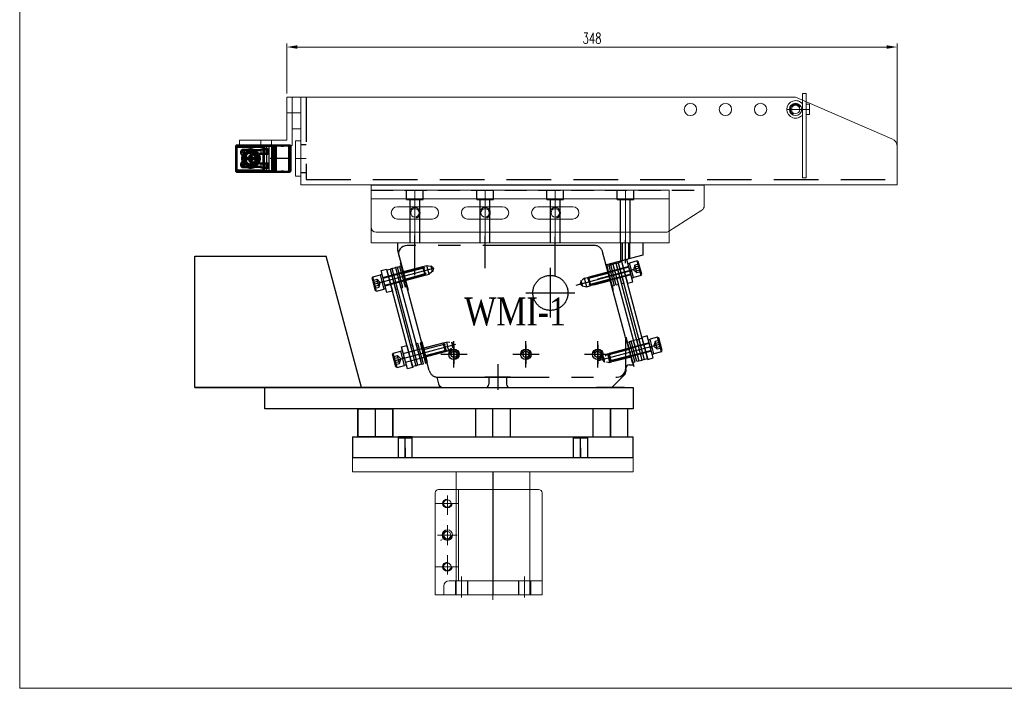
# Model space of a CAD drawing. Header units: millimetres. Extents: x -7334 to -6379, y -11555 to -10893.
# Tile 1 of 3: x -7334 to -6773, y -11555 to -11174. Entities that reach past the tile are written whole.
import ezdxf
from ezdxf.enums import TextEntityAlignment as Align

# ---------------------------------------------------------------- set-up
doc = ezdxf.new("R2010")
doc.units = ezdxf.units.MM
doc.header["$LTSCALE"] = 4
for name, pattern in [('CENTER', [50.8, 31.75, -6.35, 6.35, -6.35]), ('CENTER2', [28.575, 19.05, -3.175, 3.175, -3.175]), ('DASHED', [0.2068, 0.1655, -0.0413]), ('DIVIDE2', [15.875, 6.35, -3.175, 0, -3.175, 0, -3.175]), ('HIDDEN', [9.525, 6.35, -3.175]), ('HIDDEN2', [4.7625, 3.175, -1.5875]), ('PHANTOM2', [31.75, 15.875, -3.175, 3.175, -3.175, 3.175, -3.175])]:
    doc.linetypes.add(name, pattern=pattern)
doc.layers.get('0').update_dxf_attribs({"lineweight": 15})
for name, color, linetype in [('0_숨은선', 2, 'HIDDEN'), ('210', 7, 'Continuous'), ('250', 7, 'Continuous'), ('2H', 2, 'HIDDEN'), ('3', 3, 'Continuous'), ('BOM', 6, 'Continuous'), ('CENTER', 1, 'CENTER'), ('CL', 1, 'CENTER'), ('CO SPRING', 7, 'Continuous'), ('COVER', 7, 'Continuous'), ('DRIVE BLOCK', 7, 'Continuous'), ('SEAM', 7, 'Continuous'), ('SPRING CLAMP', 7, 'Continuous'), ('TOP PLATE', 7, 'Continuous'), ('TOP SPRING', 7, 'Continuous')]:
    doc.layers.add(name, color=color, linetype=linetype)
for name, color, linetype, lineweight in [('1', 1, 'CENTER', 15), ('2', 2, 'HIDDEN', 13), ('2d ConnectionPoints', 7, 'Continuous', 50), ('5', 6, 'DIVIDE2', 15), ('AM_0', 7, 'Continuous', 50), ('AM_4', 3, 'Continuous', 25), ('AM_7', 7, 'CENTER', 25), ('AM_9', 6, 'DASHED', 25), ('도면층1', 4, 'Continuous', 15)]:
    doc.layers.add(name, color=color, linetype=linetype, lineweight=lineweight)
doc.styles.add('SET', font='ROMANS.SHX', dxfattribs={"width": 0.7})
doc.styles.get("Standard").update_dxf_attribs({"font": 'batang.ttc'})
doc.dimstyles.new('SCALE 1', dxfattribs={"dimtxt": 3, "dimasz": 3, "dimexe": 1, "dimexo": 1, "dimgap": 1, "dimtad": 1, "dimdec": 3, "dimzin": 12, "dimdsep": 46, "dimtxsty": 'SET', "dimcen": 0, "dimclrd": 3, "dimclre": 3, "dimclrt": 2, "dimadec": 4, "dimazin": 3, "dimtfac": 1, "dimtdec": 3, "dimtmove": 0, "dimatfit": 2, "dimfxl": 0, "dimlwd": 5, "dimlwe": 5, "dimarcsym": 0})

# ---------------------------------------------------------------- blocks, each defined once
blk = doc.blocks.new('*D140')
at = {"color": 3, "lineweight": 5}
for p, q in [((-7181.79, -11216.39), (-7181.79, -11187.88)), ((-6833.79, -11255.54), (-6833.79, -11187.88)), ((-7175.79, -11189.88), (-6839.79, -11189.88))]:
    blk.add_line(p, q, dxfattribs=at)
at = {"color": 3}
for points in [[(-7175.79, -11188.88), (-7175.79, -11190.88), (-7181.79, -11189.88)], [(-6839.79, -11190.88), (-6839.79, -11188.88), (-6833.79, -11189.88)]]:
    blk.add_solid(points, dxfattribs=at)
at = {"layer": 'Defpoints', "color": 0}
for p in [(-6833.79, -11189.88), (-7181.79, -11218.39), (-6833.79, -11257.54)]:
    blk.add_point(p, dxfattribs=at)
at = {"color": 2, "insert": (-7007.79, -11184.88), "char_height": 6, "attachment_point": 5, "style": 'SET'}
blk.add_mtext('348', dxfattribs=at)
blk = doc.blocks.new('A$Cdf46a8a8')
at = {"layer": '2d ConnectionPoints'}
blk.add_point((22.35, 7.5), dxfattribs=at)
at = {"layer": 'AM_0'}
for p, q in [((0.55, 14.7), (0.85, 15)), ((0.55, 14.7), (0.55, 0.3)), ((0.85, 15), (31.25, 15)), ((1.16, 15), (1.16, 0)), ((8.9, 15), (8.9, 0)), ((9.55, 15), (9.55, 0)), ((10.55, 15), (10.55, 0)), ((13.1, 10.75), (13.1, 12.25)), ((13.6, 12.75), (15.71, 12.75)), ((17.48, 12.45), (17.2, 12.51)), ((22.17, 12.63), (21.82, 12.54)), ((27.07, 11.48), (26.55, 11.48)), ((26.55, 11.48), (26.55, 11.03)), ((27.07, 12), (27.07, 11.48)), ((27.52, 12), (27.07, 12)), ((27.52, 11.48), (27.52, 12)), ((28.05, 11.48), (27.52, 11.48)), ((28.05, 11.03), (28.05, 11.48)), ((28.6, 10.61), (28.6, 11.44)), ((31.36, 14.98), (29.25, 14.98)), ((31.55, 14.7), (31.55, 0.3)), ((18.01, 10.25), (13.6, 10.25)), ((22.85, 7.95), (20.03, 7.95)), ((20.03, 7.05), (22.85, 7.05)), ((22.85, 9.5), (22.85, 7.95)), ((23.75, 9.5), (22.85, 9.5)), ((22.85, 7.05), (22.85, 5.5)), ((23.75, 7.95), (23.75, 9.5)), ((26.57, 7.95), (23.75, 7.95)), ((23.75, 5.5), (23.75, 7.05)), ((23.75, 7.05), (26.57, 7.05)), ((26.25, 9.38), (26.78, 10.02)), ((26.78, 4.98), (26.25, 5.62)), ((26.55, 11.03), (27.07, 11.03)), ((27.07, 11.03), (27.07, 10.5)), ((27.07, 10.5), (27.52, 10.5)), ((27.52, 10.5), (27.52, 11.03)), ((27.52, 11.03), (28.05, 11.03)), ((28.21, 9.78), (28.37, 9.97)), ((0.85, 0), (0.55, 0.3)), ((0.85, 0), (31.25, 0)), ((13.1, 2.75), (13.1, 4.25)), ((13.6, 4.75), (18.01, 4.75)), ((15.71, 2.25), (13.6, 2.25)), ((17.2, 2.49), (17.48, 2.55)), ((21.82, 2.46), (22.17, 2.37)), ((22.85, 5.5), (23.75, 5.5)), ((27.3, 4.7), (26.85, 4.7)), ((26.85, 4.7), (26.85, 3.2)), ((26.85, 3.2), (27.3, 3.2)), ((27.3, 3.2), (27.3, 4.7)), ((28.37, 5.03), (28.21, 5.22)), ((28.6, 3.56), (28.6, 4.39)), ((31.36, 0.02), (29.25, 0.02))]:
    blk.add_line(p, q, dxfattribs=at)
for points in [[(13.1, 12.25), (13.1, 12.25), (13.12, 12.37), (13.16, 12.49), (13.25, 12.6), (13.31, 12.65), (13.38, 12.7), (13.48, 12.73), (13.6, 12.75)], [(15.71, 12.75), (15.96, 12.72), (16.2, 12.69), (16.45, 12.65), (16.69, 12.61), (16.95, 12.56), (17.2, 12.51)], [(17.48, 12.45), (17.71, 12.39), (17.96, 12.34), (18.22, 12.3), (18.49, 12.26), (18.75, 12.23), (19.02, 12.21), (19.3, 12.2), (19.57, 12.2), (19.85, 12.21)], [(19.85, 12.21), (20.57, 12.27), (21.29, 12.4), (21.82, 12.54)], [(22.17, 11.65), (21.81, 11.53), (21.46, 11.39), (21.13, 11.21), (20.82, 11.01), (20.52, 10.78), (20.24, 10.53), (19.99, 10.25), (19.85, 10.06)], [(22.17, 12.63), (22.43, 12.68), (22.69, 12.71), (22.97, 12.74), (23.25, 12.75), (23.44, 12.75), (23.64, 12.74), (23.84, 12.72), (24.03, 12.7)], [(22.17, 11.65), (22.4, 11.71), (22.65, 11.75), (22.9, 11.78), (23.16, 11.8), (23.38, 11.8), (23.6, 11.79), (23.82, 11.77), (24.03, 11.74)], [(24.57, 12.59), (24.3, 12.65), (24.03, 12.7)], [(26.78, 10.02), (26.57, 10.29), (26.33, 10.55), (26.06, 10.79), (25.78, 11.01), (25.49, 11.2), (25.18, 11.37), (24.85, 11.51), (24.51, 11.62), (24.28, 11.69), (24.03, 11.74)], [(24.57, 12.59), (25.18, 12.49), (25.8, 12.42), (26.22, 12.4), (26.65, 12.39), (27.07, 12.4)], [(28.4, 12.04), (28.45, 11.96), (28.5, 11.88), (28.55, 11.74), (28.59, 11.6), (28.6, 11.44), (28.6, 11.44)], [(29.05, 15), (29.14, 15), (29.22, 14.98), (29.25, 14.98)], [(31.25, 15), (31.28, 15), (31.3, 15), (31.33, 14.99), (31.35, 14.98), (31.36, 14.98)], [(13.6, 10.25), (13.48, 10.26), (13.38, 10.3), (13.31, 10.34), (13.25, 10.39), (13.2, 10.45), (13.16, 10.51), (13.12, 10.63), (13.1, 10.75), (13.1, 10.75)], [(18.47, 9.55), (18.49, 9.63), (18.51, 9.72), (18.51, 9.8), (18.49, 9.88), (18.46, 9.96), (18.42, 10.03), (18.37, 10.1), (18.31, 10.15), (18.24, 10.19), (18.16, 10.23), (18.09, 10.24), (18.01, 10.25)], [(18.47, 9.55), (18.32, 9.16), (18.2, 8.76), (18.12, 8.34), (18.07, 7.91), (18.05, 7.48), (18.07, 7.05), (18.13, 6.61), (18.22, 6.17), (18.33, 5.8), (18.47, 5.45)], [(19.85, 10.06), (19.65, 9.78), (19.49, 9.48), (19.34, 9.17), (19.22, 8.85), (19.12, 8.53), (19.06, 8.19), (19.01, 7.86), (19, 7.52), (19.01, 7.15), (19.06, 6.79), (19.13, 6.44), (19.24, 6.09), (19.36, 5.79), (19.5, 5.49), (19.66, 5.21), (19.85, 4.94)], [(26.25, 5.62), (26.44, 5.96), (26.6, 6.32), (26.71, 6.7), (26.77, 7.08), (26.8, 7.48), (26.78, 7.87), (26.72, 8.26), (26.61, 8.64), (26.46, 9), (26.36, 9.19), (26.25, 9.38)], [(28.6, 10.61), (28.6, 10.61), (28.59, 10.45), (28.55, 10.31), (28.5, 10.17), (28.45, 10.09), (28.4, 10.01)], [(13.1, 4.25), (13.1, 4.25), (13.12, 4.37), (13.16, 4.49), (13.25, 4.6), (13.31, 4.65), (13.38, 4.7), (13.48, 4.73), (13.6, 4.75)], [(13.6, 2.25), (13.48, 2.26), (13.38, 2.3), (13.31, 2.34), (13.25, 2.39), (13.2, 2.45), (13.16, 2.51), (13.12, 2.63), (13.1, 2.75), (13.1, 2.75)], [(17.2, 2.49), (16.99, 2.44), (16.77, 2.4), (16.53, 2.36), (16.28, 2.32), (16, 2.28), (15.71, 2.25)], [(19.85, 2.79), (19.59, 2.8), (19.33, 2.8), (19.06, 2.79), (18.8, 2.77), (18.54, 2.74), (18.28, 2.71), (18.03, 2.67), (17.78, 2.62), (17.48, 2.55)], [(18.01, 4.75), (18.09, 4.76), (18.18, 4.78), (18.25, 4.81), (18.33, 4.86), (18.39, 4.92), (18.44, 4.99), (18.47, 5.07), (18.5, 5.15), (18.51, 5.23), (18.5, 5.31), (18.47, 5.45)], [(19.85, 4.94), (20.08, 4.65), (20.34, 4.38), (20.63, 4.13), (20.93, 3.91), (21.25, 3.72), (21.59, 3.56), (21.94, 3.42), (22.17, 3.35)], [(21.82, 2.46), (21.12, 2.64), (20.4, 2.75), (19.85, 2.79)], [(24.03, 3.26), (23.79, 3.23), (23.54, 3.21), (23.28, 3.2), (23.03, 3.21), (22.81, 3.23), (22.59, 3.26), (22.38, 3.3), (22.17, 3.35)], [(24.03, 2.3), (23.77, 2.27), (23.5, 2.25), (23.22, 2.25), (22.94, 2.26), (22.75, 2.28), (22.55, 2.3), (22.36, 2.34), (22.17, 2.37)], [(24.03, 3.26), (24.37, 3.33), (24.7, 3.43), (25.03, 3.56), (25.35, 3.72), (25.64, 3.89), (25.93, 4.1), (26.2, 4.33), (26.45, 4.58), (26.63, 4.77), (26.78, 4.98)], [(24.03, 2.3), (24.3, 2.35), (24.57, 2.41)], [(27.07, 2.6), (26.66, 2.61), (26.24, 2.6), (25.83, 2.58), (25.4, 2.54), (24.98, 2.48), (24.57, 2.41)], [(28.4, 4.99), (28.45, 4.91), (28.5, 4.83), (28.55, 4.69), (28.59, 4.55), (28.6, 4.39), (28.6, 4.39)], [(28.6, 3.56), (28.6, 3.56), (28.59, 3.4), (28.55, 3.26), (28.5, 3.12), (28.45, 3.04), (28.4, 2.96)], [(29.05, 0), (29.14, 0), (29.22, 0.02), (29.25, 0.02)], [(31.25, 0), (31.28, 0), (31.3, 0), (31.33, 0.01), (31.35, 0.02), (31.36, 0.02)]]:
    blk.add_lwpolyline(points, dxfattribs=at)
blk.add_circle((23.3, 7.5), 3.4, dxfattribs=at)
for centre, radius, start, end in [((11.05, 14.5), 0.5, 90, 180), ((26.58, 22.39), 10, 272.8264, 275.3205), ((27.6, 11.44), 1, 36.8699, 95.3205), ((31.25, 14.7), 0.3, 0, 68.9605), ((23.3, 7.5), 3.3, 172.162, 187.838), ((23.3, 7.5), 3.3, 352.162, 7.838), ((29.36, 8.82), 1.5, 140, 192.2895), ((29.36, 6.18), 1.5, 167.7105, 220), ((23.3, 7.5), 4.7, 347.7105, 12.2895), ((27.6, 10.61), 1, 320, 323.1301), ((11.05, 0.5), 0.5, 180, 270), ((26.58, -7.39), 10, 84.6795, 87.1736), ((27.6, 3.56), 1, 264.6795, 323.1301), ((27.6, 4.39), 1, 36.8699, 40), ((31.25, 0.3), 0.3, 291.0395, 0)]:
    blk.add_arc(centre, radius, start, end, dxfattribs=at)
at = {"layer": 'AM_4'}
for p, q in [((10.25, 15), (10.25, 0)), ((13.9, 14.5), (10.55, 14.5)), ((11.14, 0.5), (11.14, 14.5)), ((13.96, 12.75), (13.96, 14.5)), ((15.1, 12.75), (15.1, 10.25)), ((31.55, 14), (15.38, 14)), ((15.38, 12.75), (15.38, 14)), ((15.57, 12.75), (15.57, 10.25)), ((17.2, 10.25), (17.2, 12.51)), ((19.85, 10.06), (19.85, 12.21)), ((22.17, 11.65), (22.17, 12.63)), ((24.03, 11.74), (24.03, 12.7)), ((27.07, 11.48), (27.07, 12.4)), ((28.4, 10.01), (28.4, 12.04)), ((31.25, 0.02), (31.25, 14.98)), ((13.96, 4.75), (13.96, 10.25)), ((15.38, 4.75), (15.38, 10.25)), ((27.07, 4.7), (27.07, 11.03)), ((10.55, 0.5), (13.9, 0.5)), ((13.96, 0.5), (13.96, 2.25)), ((15.1, 4.75), (15.1, 2.25)), ((15.38, 1), (15.38, 2.25)), ((31.55, 1), (15.38, 1)), ((15.57, 4.75), (15.57, 2.25)), ((17.2, 2.49), (17.2, 4.75)), ((19.85, 2.79), (19.85, 4.94)), ((22.17, 2.37), (22.17, 3.35)), ((24.03, 2.3), (24.03, 3.26)), ((27.07, 2.6), (27.07, 3.2)), ((28.4, 2.96), (28.4, 4.99))]:
    blk.add_line(p, q, dxfattribs=at)
for points in [[(13.96, 14.5), (13.92, 14.5), (13.9, 14.5)], [(15.38, 14), (15.37, 14), (15.34, 14.02), (15.25, 14.06), (15.05, 14.14), (14.86, 14.22), (14.67, 14.3), (14.49, 14.36), (14.31, 14.42), (14.13, 14.47), (13.96, 14.5)], [(14.26, 15), (14.3, 15), (14.32, 14.99)], [(14.32, 14.99), (14.42, 14.95), (14.53, 14.88), (14.57, 14.85), (14.68, 14.76), (14.79, 14.65), (14.9, 14.54), (14.99, 14.44), (15.16, 14.25), (15.25, 14.15), (15.3, 14.09), (15.33, 14.05), (15.35, 14.03), (15.36, 14.02), (15.37, 14.01), (15.37, 14.01), (15.38, 14)], [(13.9, 0.5), (13.95, 0.5), (13.96, 0.5)], [(13.96, 0.5), (14.13, 0.53), (14.31, 0.58), (14.49, 0.64), (14.67, 0.7), (14.86, 0.78), (15.05, 0.86), (15.25, 0.94), (15.34, 0.98), (15.37, 1), (15.38, 1)], [(14.32, 0.01), (14.27, 0), (14.26, 0)], [(15.38, 1), (15.37, 0.99), (15.37, 0.99), (15.36, 0.98), (15.35, 0.97), (15.33, 0.95), (15.3, 0.91), (15.25, 0.85), (15.16, 0.75), (14.99, 0.56), (14.9, 0.46), (14.79, 0.35), (14.68, 0.24), (14.57, 0.15), (14.53, 0.12), (14.42, 0.05), (14.32, 0.01)]]:
    blk.add_lwpolyline(points, dxfattribs=at)
for radius, start, end in [(3.25, 7.9588, 172.0412), (3.25, 187.9588, 352.0412), (1.43, 108.3418, 161.6582), (1.43, 198.3418, 251.6582), (1.43, 18.3418, 71.6582), (1.43, 288.3418, 341.6582)]:
    blk.add_arc((23.3, 7.5), radius, start, end, dxfattribs=at)
for centre, major_axis, ratio, start_param, end_param in [((11.49, 14.5), (0, 0.5), 0.707107, 6.283185, 7.853982), ((14.26, 14.5), (0, 0.5), 0.707107, 6.283185, 7.853982), ((14.32, 14.5), (0.061, 0.496), 0.704481, 0.171784, 1.656688), ((11.49, 0.5), (0, -0.5), 0.707107, 4.712389, 6.283185), ((14.26, 0.5), (0, -0.5), 0.707107, 4.712389, 6.283185), ((14.32, 0.5), (0.061, -0.496), 0.704481, 4.626497, 6.111401)]:
    blk.add_ellipse(centre, major_axis=major_axis, ratio=ratio, start_param=start_param, end_param=end_param, dxfattribs=at)
at = {"layer": 'AM_7'}
for p, q in [((22.35, 2.51), (22.35, 12.49)), ((0, 7.5), (12.1, 7.5)), ((17.36, 7.5), (27.34, 7.5)), ((23.3, 3.93), (23.3, 11.07))]:
    blk.add_line(p, q, dxfattribs=at)
at = {"layer": 'AM_9'}
for p, q in [((1.25, 14.35), (0.55, 14.35)), ((1.25, 14.3), (0.55, 14.3)), ((1.25, 14.25), (0.55, 14.25)), ((1.25, 14.23), (0.55, 14.23)), ((1.25, 14.35), (1.25, 0.65)), ((4.55, 14.5), (4.55, 15)), ((5.75, 14.5), (4.55, 14.5)), ((5.75, 14.5), (5.75, 15)), ((12.7, 0), (12.7, 15)), ((13.38, 15), (13.38, 14.98)), ((29.25, 14.98), (13.38, 14.98)), ((13.96, 14.98), (13.96, 15)), ((13.96, 10.25), (13.96, 12.75)), ((15.38, 10.25), (15.38, 12.75)), ((16, 0), (16, 15)), ((23.28, 15), (23.28, 14.98)), ((23.86, 14.98), (23.86, 15)), ((31.15, 14.4), (31.55, 14.4)), ((31.15, 14.4), (31.15, 0.6)), ((31.15, 13.9), (31.55, 13.9)), ((1.25, 0.77), (0.55, 0.77)), ((1.25, 0.75), (0.55, 0.75)), ((1.25, 0.7), (0.55, 0.7)), ((1.25, 0.65), (0.55, 0.65)), ((4.55, 0.5), (4.55, 0)), ((5.75, 0.5), (4.55, 0.5)), ((5.75, 0.5), (5.75, 0)), ((29.25, 0.02), (13.38, 0.02)), ((13.38, 0.02), (13.38, 0)), ((13.96, 2.25), (13.96, 4.75)), ((13.96, 0.02), (13.96, 0)), ((15.38, 2.25), (15.38, 4.75)), ((23.28, 0.02), (23.28, 0)), ((23.86, 0.02), (23.86, 0)), ((31.15, 1.1), (31.55, 1.1)), ((31.15, 0.6), (31.55, 0.6))]:
    blk.add_line(p, q, dxfattribs=at)
for points in [[(21.09, 11.19), (21.34, 11.27), (21.84, 11.37), (22.35, 11.4), (22.86, 11.37), (23.36, 11.27), (23.84, 11.1), (24.3, 10.88), (24.72, 10.59), (25.11, 10.26), (25.25, 10.11)], [(24.76, 4.43), (24.72, 4.41), (24.3, 4.12), (23.84, 3.9), (23.36, 3.73), (22.86, 3.63), (22.35, 3.6), (21.84, 3.63), (21.34, 3.73), (20.86, 3.9), (20.4, 4.12), (19.98, 4.41), (19.59, 4.74), (19.26, 5.13), (18.97, 5.55), (18.75, 6.01), (18.58, 6.49), (18.48, 6.99), (18.45, 7.5), (18.48, 8.01), (18.58, 8.51), (18.75, 8.99), (18.97, 9.45), (19.26, 9.87), (19.59, 10.26), (19.98, 10.59), (20.4, 10.88), (20.86, 11.1), (21.09, 11.19)], [(26.25, 7.5), (26.22, 6.99), (26.12, 6.49), (25.95, 6.01), (25.73, 5.55), (25.44, 5.13), (25.11, 4.74), (24.76, 4.43)], [(25.25, 10.11), (25.44, 9.87), (25.73, 9.45), (25.95, 8.99), (26.12, 8.51), (26.22, 8.01), (26.25, 7.5)]]:
    blk.add_lwpolyline(points, dxfattribs=at)
for radius in [4.75, 4.35, 3.63, 2.05]:
    blk.add_circle((22.35, 7.5), radius, dxfattribs=at)
blk = doc.blocks.new('A$C39f97c32')
blk.add_lwpolyline([(27, 3), (0, 3), (0, 0), (30, 0), (30, 27.5), (27, 27.5)], close=True)
at = {"layer": '1'}
for p, q in [((30, 18.5, 0), (27, 18.5)), ((12.2, 0), (12.2, 3)), ((18.2, 0), (18.2, 3))]:
    blk.add_line(p, q, dxfattribs=at)
blk = doc.blocks.new('A$Caa1d2d33')
blk.add_lwpolyline([(0, 6), (2, 6), (2, 0), (0, 0)], close=True)
at = {"layer": '1'}
blk.add_line((0, 3), (2, 3), dxfattribs=at)
blk = doc.blocks.new('A$Cf2b3949a')
for p, q in [((0, 48, 0), (2, 48, 0)), ((0, 48), (0, 0)), ((2, 48), (2, 0)), ((0, 0), (2, 0))]:
    blk.add_line(p, q)
at = {"layer": '1'}
blk.add_line((2, 39), (0, 39), dxfattribs=at)
blk = doc.blocks.new('A$C8c886355')
blk.add_lwpolyline([(0, 2), (0, 8, -3)], format="xyb", close=True)
blk.add_circle((4, 5), 2.4)
at = {"layer": '1'}
blk.add_line((0, 5), (9, 5), dxfattribs=at)
at = {"layer": '3'}
blk.add_arc((4, 5), 3, 295.6867, 153.103, dxfattribs=at)
blk = doc.blocks.new('A$C764ff560')
for p, q in [((4.21, 59), (4.21, 2)), ((6.21, 61), (64.21, 61)), ((64.21, 61), (64.21, 0)), ((56.21, 53), (56.21, 0)), ((59.21, 56), (64.21, 56)), ((4.21, 47.73), (56.21, 47.73)), ((6.21, 0), (64.21, 0))]:
    blk.add_line(p, q)
for centre, radius in [((30.21, 54), 3), ((12.21, 54), 2.1), ((30.21, 54), 2.05), ((48.21, 54), 2.1)]:
    blk.add_circle(centre, radius)
for centre, radius, start, end in [((6.21, 59), 2, 90, 180), ((59.21, 53), 3, 90, 180), ((6.21, 2), 2, 180, 270)]:
    blk.add_arc(centre, radius, start, end)
at = {"color": 3}
blk.add_solid([(33.57, 57.73), (32.99, 58.06), (32.3, 56.15)], dxfattribs=at)
at = {"layer": '1'}
for p, q in [((12.21, 60.49), (12.21, 47.51)), ((30.21, 59.69), (30.21, 48.31)), ((48.21, 60.49), (48.21, 47.51)), ((18.7, 54), (7.71, 54)), ((35.9, 54), (24.52, 54)), ((52.7, 54), (41.71, 54)), ((53.75, 46), (65.76, 46)), ((0, 28), (67.14, 28)), ((53.75, 10), (65.76, 10))]:
    blk.add_line(p, q, dxfattribs=at)
at = {"layer": '2'}
for p, q in [((4.21, 48.98), (56.21, 48.98)), ((4.21, 7), (56.21, 7))]:
    blk.add_line(p, q, dxfattribs=at)
at = {"layer": '2H'}
for p, q in [((56.21, 49.4), (64.21, 49.4)), ((56.21, 42.6), (64.21, 42.6)), ((56.21, 13.4), (64.21, 13.4)), ((56.21, 6.6), (64.21, 6.6))]:
    blk.add_line(p, q, dxfattribs=at)
at = {"layer": '3'}
for centre in [(12.21, 54), (30.21, 54), (48.21, 54)]:
    blk.add_arc(centre, 2.5, 270, 180, dxfattribs=at)
blk = doc.blocks.new('A$Cbd8cff53')
blk.add_lwpolyline([(0, 20), (3, 20), (3, 0), (0, 0)], close=True)
at = {"layer": '1'}
blk.add_line((0, 10), (3, 10), dxfattribs=at)
blk = doc.blocks.new('A$C1d7bf06a')
at = {"elevation": 0}
blk.add_lwpolyline([(5, 18), (0, 18), (0, 0), (5, 0)], close=True, dxfattribs=at)
at = {"layer": '1'}
blk.add_line((0, 9, 0), (5, 9, 0), dxfattribs=at)
blk = doc.blocks.new('A$Cbf693769')
for p, q in [((281.03, 50), (0, 50)), ((0, 50), (0, 0)), ((336.98, 26.3, 0), (283.01, 49.59, 0)), ((340, 0), (340, 21.71)), ((0, 0), (340, 0))]:
    blk.add_line(p, q)
for centre in [(222.06, 43), (242.06, 43), (262.06, 43), (282.06, 43)]:
    blk.add_circle(centre, 3.5)
for centre, start, end in [((281.03, 45, 0), 66.6595, 90), ((335, 21.71, 0), 0, 66.6595)]:
    blk.add_arc(centre, 5, start, end)
at = {"layer": '0_숨은선'}
for p, q in [((3, 50), (3, 3)), ((0, 23, 0), (3, 23, 0)), ((0, 7, 0), (3, 7, 0)), ((3, 3), (340, 3))]:
    blk.add_line(p, q, dxfattribs=at)
at = {"layer": '1'}
blk.add_line((0, 15, 0), (3, 15, 0), dxfattribs=at)
at = {"layer": '5'}
blk.add_line((0, 50), (0, 32), dxfattribs=at)
at = {"layer": 'BOM'}
blk.add_line((40, 0), (230, 0), dxfattribs=at)
blk = doc.blocks.new('A$Cbbaa08b9')
for p, q in [((0, 3.16, 0), (0, 27.16, 0)), ((0, 27.16, 0), (190, 27.16, 0)), ((190, 15.23, 0), (190, 27.16, 0)), ((15, 14.66), (35, 14.66, 0)), ((55, 14.66), (75, 14.66, 0)), ((95, 14.66), (115, 14.66, 0)), ((188.61, 12.69, 0), (169.54, 0.62, 0)), ((15, 7.66), (35, 7.66, 0)), ((55, 7.66), (75, 7.66, 0)), ((95, 7.66), (115, 7.66, 0)), ((3, 0.16), (167.94, 0.16))]:
    blk.add_line(p, q)
for centre, radius, start, end in [((15, 11.16), 3.5, 90, 270), ((35, 11.16, 0), 3.5, 270, 90), ((55, 11.16), 3.5, 90, 270), ((75, 11.16, 0), 3.5, 270, 90), ((95, 11.16), 3.5, 90, 270), ((115, 11.16, 0), 3.5, 270, 90), ((187, 15.23, 0), 3, 302.3491, 0), ((3, 3.16, 0), 3, 180, 270), ((167.94, 3.16, 0), 3, 270, 302.3491)]:
    blk.add_arc(centre, radius, start, end)
at = {"layer": '0_숨은선', "linetype": 'HIDDEN2'}
blk.add_line((0, 24.16), (190, 24.16), dxfattribs=at)
blk = doc.blocks.new('A$C585cb926')
blk.add_line((0, 25, 0), (170, 25, 0))
at = {"elevation": 0}
blk.add_lwpolyline([(0, 30), (170, 30), (170, 0), (0, 0)], close=True, dxfattribs=at)
for centre in [(25, 17, 0), (65, 17, 0), (105, 17, 0)]:
    blk.add_circle(centre, 2.4)
at = {"layer": '0_숨은선'}
for p, q in [((20.25, 24.6, 0), (20.25, 30, 0)), ((29.75, 24.6, 0), (29.75, 30, 0)), ((60.25, 24.6, 0), (60.25, 30, 0)), ((69.75, 24.6, 0), (69.75, 30, 0)), ((100.25, 24.6, 0), (100.25, 30, 0)), ((109.75, 24.6, 0), (109.75, 30, 0)), ((140.25, 24.6, 0), (140.25, 30, 0)), ((149.75, 24.6, 0), (149.75, 30, 0)), ((20.25, 24.6, 0), (29.75, 24.6, 0)), ((22.25, 0, 0), (22.25, 24.6, 0)), ((27.75, 0, 0), (27.75, 24.6, 0)), ((60.25, 24.6, 0), (69.75, 24.6, 0)), ((62.25, 0, 0), (62.25, 24.6, 0)), ((67.75, 0, 0), (67.75, 24.6, 0)), ((100.25, 24.6, 0), (109.75, 24.6, 0)), ((102.25, 0, 0), (102.25, 24.6, 0)), ((107.75, 0, 0), (107.75, 24.6, 0)), ((140.25, 24.6, 0), (149.75, 24.6, 0)), ((142.25, 0, 0), (142.25, 24.6, 0)), ((147.75, 0, 0), (147.75, 24.6, 0))]:
    blk.add_line(p, q, dxfattribs=at)
at = {"layer": '1'}
for p, q in [((25, 0, 0), (25, 30, 0)), ((65, 0, 0), (65, 30, 0)), ((105, 0, 0), (105, 30, 0)), ((145, 0, 0), (145, 30, 0))]:
    blk.add_line(p, q, dxfattribs=at)
at = {"layer": '3'}
for centre in [(25, 17, 0), (65, 17, 0), (105, 17, 0)]:
    blk.add_arc(centre, 3, 288.0412, 145.2908, dxfattribs=at)
blk = doc.blocks.new('A$C6f613872')
at = {"color": 7, "linetype": 'Continuous'}
for p, q in [((0, 70, 0), (0, 0, 0)), ((42, 70, 0), (42, 0, 0))]:
    blk.add_line(p, q, dxfattribs=at)
for p, q in [((0, 70, 0), (42, 70, 0)), ((0, 0, 0), (42, 0, 0))]:
    blk.add_line(p, q)
at = {"layer": 'CENTER', "color": 1, "linetype": 'CENTER', "elevation": 0}
blk.add_lwpolyline([(21, 70), (21, 0)], dxfattribs=at)
blk = doc.blocks.new('A$Cd099c7d8')
for p, q in [((255.5, 122.53), (115.5, 122.53)), ((116.68, 12), (116, 11.32)), ((124, 11.32), (116, 11.32)), ((123.32, 12), (116.68, 12)), ((124, 11.32), (123.32, 12)), ((216, 11.32), (216.68, 12)), ((216, 11.32), (224, 11.32)), ((216.68, 12), (223.32, 12)), ((223.32, 12), (224, 11.32))]:
    blk.add_line(p, q)
at = {"layer": '210', "color": 1, "linetype": 'CENTER2'}
for p, q in [((102.09, 98.88), (136.14, 108)), ((253.85, 108.19), (229.7, 101.72))]:
    blk.add_line(p, q, dxfattribs=at)
at = {"layer": '210', "color": 4, "linetype": 'Continuous'}
for p, q in [((107.23, 102.84), (130.03, 108.95)), ((131.32, 104.12), (130.03, 108.95)), ((130.03, 108.95), (130.52, 108.67)), ((131.61, 104.61), (130.52, 108.67)), ((247.4, 109.06), (224.61, 102.95)), ((246.95, 110.75), (247.92, 111)), ((249.15, 102.54), (246.95, 110.75)), ((252.26, 112.17), (247.92, 111)), ((250.12, 102.79), (247.92, 111)), ((248.11, 106.41), (248.96, 107.09)), ((248.22, 106.1), (249.07, 106.78)), ((254.46, 103.96), (252.26, 112.17)), ((254.82, 104.57), (252.88, 111.82)), ((103.06, 95.25), (101.12, 102.5)), ((101.47, 103.11), (105.82, 104.28)), ((103.67, 94.9), (101.47, 103.11)), ((106.78, 104.53), (105.82, 104.28)), ((108.02, 96.06), (105.82, 104.28)), ((108.98, 96.32), (106.78, 104.53)), ((108.53, 98.01), (131.32, 104.12)), ((131.32, 104.12), (131.61, 104.61)), ((224.61, 102.95), (224.32, 102.46)), ((225.41, 98.4), (224.32, 102.46)), ((225.9, 98.12), (224.61, 102.95)), ((248.7, 104.23), (225.9, 98.12)), ((249.15, 102.54), (250.12, 102.79)), ((254.46, 103.96), (250.12, 102.79)), ((103.67, 94.9), (108.02, 96.06)), ((107.95, 100.2), (106.87, 100.36)), ((108.01, 99.88), (106.93, 100.04)), ((108.98, 96.32), (108.02, 96.06)), ((225.9, 98.12), (225.41, 98.4)), ((258.6, 67.28), (259.56, 67.54)), ((258.6, 67.28), (259.56, 67.54)), ((258.6, 67.28), (259.56, 67.54)), ((263.91, 68.7), (259.56, 67.54)), ((263.91, 68.7), (259.56, 67.54)), ((263.91, 68.7), (259.56, 67.54)), ((261.76, 59.33), (259.56, 67.54)), ((261.76, 59.33), (259.56, 67.54)), ((261.76, 59.33), (259.56, 67.54)), ((266.11, 60.49), (263.91, 68.7)), ((266.46, 61.1), (264.52, 68.35)), ((118.88, 59.38), (141.68, 65.49)), ((142.97, 60.66), (141.68, 65.49)), ((141.68, 65.49), (142.17, 65.2)), ((143.25, 61.15), (142.17, 65.2)), ((259.05, 65.59), (236.25, 59.48)), ((260.8, 59.07), (258.6, 67.28)), ((260.8, 59.07), (258.6, 67.28)), ((260.8, 59.07), (258.6, 67.28)), ((259.76, 62.94), (260.61, 63.62)), ((259.76, 62.94), (260.61, 63.62)), ((259.76, 62.94), (260.61, 63.62)), ((259.86, 62.63), (260.72, 63.31)), ((259.86, 62.63), (260.72, 63.31)), ((259.86, 62.63), (260.72, 63.31)), ((114.7, 51.79), (112.76, 59.03)), ((113.12, 59.64), (117.46, 60.81)), ((115.32, 51.43), (113.12, 59.64)), ((118.43, 61.07), (117.46, 60.81)), ((119.66, 52.6), (117.46, 60.81)), ((120.63, 52.86), (118.43, 61.07)), ((119.59, 56.73), (118.51, 56.9)), ((119.66, 56.41), (118.58, 56.57)), ((120.18, 54.55), (142.97, 60.66)), ((142.97, 60.66), (143.25, 61.15)), ((236.25, 59.48), (235.97, 58.99)), ((237.06, 54.93), (235.97, 58.99)), ((237.55, 54.65), (236.25, 59.48)), ((260.34, 60.76), (237.55, 54.65)), ((260.8, 59.07), (261.76, 59.33)), ((260.8, 59.07), (261.76, 59.33)), ((260.8, 59.07), (261.76, 59.33)), ((266.11, 60.49), (261.76, 59.33)), ((115.32, 51.43), (119.66, 52.6)), ((120.63, 52.86), (119.66, 52.6)), ((237.55, 54.65), (237.06, 54.93))]:
    blk.add_line(p, q, dxfattribs=at)
at = {"layer": '210', "color": 2, "linetype": 'Continuous'}
for p, q in [((107.34, 102.46), (130.52, 108.67)), ((247.51, 108.67), (224.32, 102.46)), ((108.43, 98.4), (131.61, 104.61)), ((248.59, 104.61), (225.41, 98.4)), ((259.15, 65.2), (235.97, 58.99)), ((260.24, 61.15), (237.06, 54.93))]:
    blk.add_line(p, q, dxfattribs=at)
at = {"layer": '210', "color": 4, "linetype": 'HIDDEN'}
for p, q in [((250.83, 109.78), (250.14, 107.2)), ((252.03, 105.32), (250.14, 107.2)), ((253.25, 110.42), (250.83, 109.78)), ((252.03, 105.32), (250.83, 109.78)), ((253.55, 109.31), (251.13, 108.66)), ((254.14, 107.08), (251.73, 106.43)), ((101.49, 101.11), (103.9, 101.75)), ((105.1, 97.29), (103.9, 101.75)), ((103.9, 101.75), (105.79, 99.87)), ((251.56, 105.79), (251.56, 105.79)), ((254.44, 105.96), (252.03, 105.32)), ((101.79, 99.99), (104.2, 100.64)), ((102.39, 97.76), (104.8, 98.41)), ((102.68, 96.65), (105.1, 97.29)), ((105.1, 97.29), (105.79, 99.87)), ((105.27, 97.94), (105.27, 97.94)), ((262.48, 66.31), (261.79, 63.73)), ((263.68, 61.85), (261.79, 63.73)), ((264.9, 66.96), (262.48, 66.31)), ((263.68, 61.85), (262.48, 66.31)), ((265.19, 65.84), (262.78, 65.2)), ((263.2, 62.32), (263.2, 62.32)), ((265.79, 63.61), (263.38, 62.96)), ((266.09, 62.5), (263.68, 61.85)), ((113.14, 57.64), (115.55, 58.29)), ((113.43, 56.52), (115.85, 57.17)), ((116.75, 53.83), (115.55, 58.29)), ((115.55, 58.29), (117.44, 56.4)), ((116.75, 53.83), (117.44, 56.4)), ((114.03, 54.29), (116.45, 54.94)), ((114.33, 53.18), (116.75, 53.83)), ((116.92, 54.47), (116.92, 54.47))]:
    blk.add_line(p, q, dxfattribs=at)
at = {"layer": '210', "color": 4}
for p, q in [((252.26, 112.17), (252.88, 111.82)), ((101.47, 103.11), (101.12, 102.5)), ((254.46, 103.96), (254.82, 104.57)), ((103.67, 94.9), (103.06, 95.25)), ((263.91, 68.7), (264.52, 68.35)), ((113.12, 59.64), (112.76, 59.03)), ((266.11, 60.49), (266.46, 61.1)), ((115.32, 51.43), (114.7, 51.79))]:
    blk.add_line(p, q, dxfattribs=at)
at = {"layer": '250'}
for p, q in [((0, 40), (0, 115)), ((0, 115), (75, 115)), ((95, 40), (75, 115)), ((0, 40), (245, 40)), ((0, 40), (178, 40)), ((140, 40), (0, 40)), ((0, 40), (153, 40)), ((40, 28), (40, 40)), ((115, 40), (90.5, 40)), ((229, 40), (245, 40)), ((245, 40), (229, 40)), ((229, 40), (250, 40)), ((250, 40), (250, 28)), ((250, 28), (40, 28)), ((103, 28), (93, 28)), ((93, 28), (93, 12)), ((103, 12), (103, 28)), ((113, 28), (103, 28)), ((113, 12), (113, 28)), ((247, 28), (227, 28)), ((227, 28), (227, 12)), ((250, 28), (237, 28)), ((237, 28), (237, 12)), ((247, 12), (247, 28)), ((90, 12), (90, 0)), ((90, 12), (103, 12)), ((90, 12), (90, 0)), ((90, 12), (103, 12)), ((93, 12), (113, 12)), ((93, 12), (113, 12)), ((93, 12), (250, 12)), ((237, 12), (247, 12)), ((237, 12), (247, 12)), ((250, 0), (250, 12)), ((250, 0), (250, 12))]:
    blk.add_line(p, q, dxfattribs=at)
at = {"layer": '250', "color": 5}
for p, q in [((93, 12), (93, 28)), ((93, 28), (113, 28)), ((113, 28), (113, 12)), ((170, 28), (160, 28)), ((160, 28), (160, 12)), ((170, 12), (170, 28)), ((180, 28), (170, 28)), ((180, 12), (180, 28)), ((247, 28), (227, 28)), ((227, 28), (227, 12)), ((247, 12), (247, 28)), ((113, 12), (93, 12)), ((93, 12), (113, 12)), ((113, 12), (93, 12)), ((93, 12), (113, 12)), ((160, 12), (180, 12)), ((160, 12), (180, 12)), ((160, 12), (180, 12)), ((160, 12), (180, 12)), ((227, 12), (247, 12)), ((227, 12), (247, 12)), ((227, 12), (247, 12)), ((227, 12), (247, 12))]:
    blk.add_line(p, q, dxfattribs=at)
at = {"layer": '250', "color": 1}
for p, q in [((103, 12), (103, 28)), ((170, 12), (170, 28)), ((237, 12), (237, 28)), ((120, 0), (120, 12)), ((120, 0), (120, 12)), ((220, 0), (220, 12)), ((220, 0), (220, 12))]:
    blk.add_line(p, q, dxfattribs=at)
at = {"layer": '250', "color": 0}
for p, q in [((124, 12), (116, 12)), ((116, 12), (116, 0)), ((124, 12), (116, 12)), ((116, 12), (116, 0)), ((120, 0), (120, 12)), ((120, 0), (120, 12)), ((124, 0), (124, 12)), ((124, 0), (124, 12)), ((216, 0), (216, 12)), ((216, 0), (216, 12)), ((220, 0), (220, 12)), ((220, 12), (224, 12)), ((220, 0), (220, 12)), ((220, 12), (224, 12)), ((224, 12), (224, 0)), ((224, 12), (224, 0)), ((250, 0), (90, 0))]:
    blk.add_line(p, q, dxfattribs=at)
at = {"layer": 'CL'}
for p, q in [((120, 5.64), (120, 0.04)), ((220, 5.64), (220, 0.04))]:
    blk.add_line(p, q, dxfattribs=at)
at = {"layer": 'CO SPRING', "color": 6}
for p, q in [((115.6, 108.71), (116.76, 109.02)), ((237.22, 109.95), (236.07, 109.64)), ((248.87, 66.48), (247.71, 66.17))]:
    blk.add_line(p, q, dxfattribs=at)
at = {"layer": 'COVER', "color": 4, "linetype": 'PHANTOM2'}
for p, q in [((227.72, 121), (121.09, 121)), ((133.67, 49.71), (116.26, 114.71)), ((245.42, 69.27), (232.55, 117.29)), ((245.76, 51), (245.76, 66.68)), ((138.5, 46), (240.76, 46))]:
    blk.add_line(p, q, dxfattribs=at)
at = {"layer": 'COVER', "color": 1, "linetype": 'CENTER'}
for p, q in [((202.76, 80), (202.76, 108.18)), ((188.76, 94), (216.76, 94)), ((147.76, 51.5), (147.76, 66.5)), ((188.76, 51.5), (188.76, 66.5)), ((229.76, 51.5), (229.76, 66.5)), ((140.26, 59), (155.26, 59)), ((181.26, 59), (196.26, 59)), ((222.26, 59), (237.26, 59))]:
    blk.add_line(p, q, dxfattribs=at)
at = {"layer": 'COVER', "color": 4, "linetype": 'PHANTOM2'}
blk.add_circle((202.76, 94), 10, dxfattribs=at)
at = {"layer": 'COVER', "color": 4}
for centre in [(147.76, 59), (188.76, 59), (229.76, 59)]:
    blk.add_circle(centre, 3, dxfattribs=at)
for centre, radius, start, end in [((121.09, 116), 5, 90, 195), ((235.76, 66.68), 10, 0, 15), ((240.76, 51), 5, 270, 0)]:
    blk.add_arc(centre, radius, start, end, dxfattribs=at)
at = {"layer": 'COVER', "color": 4, "linetype": 'PHANTOM2'}
for centre, start, end in [((227.72, 116), 15, 90), ((138.5, 51), 195, 270)]:
    blk.add_arc(centre, 5, start, end, dxfattribs=at)
at = {"layer": 'DRIVE BLOCK', "color": 7}
for p, q in [((245.71, 69), (250, 53)), ((247.71, 53), (250, 53)), ((137.97, 46.03), (138.99, 42.22)), ((167.71, 46), (167.71, 42)), ((177.71, 46), (177.71, 42)), ((244.83, 47.12), (238.59, 40.88)), ((245.71, 50.33), (245.71, 49.24)), ((141.89, 40), (165.71, 40)), ((179.71, 40), (236.47, 40))]:
    blk.add_line(p, q, dxfattribs=at)
at = {"layer": 'DRIVE BLOCK', "color": 1, "linetype": 'CENTER2'}
for p, q in [((113.75, 55.34), (148.86, 64.75)), ((147.76, 64.35), (147.76, 53.65)), ((188.76, 64.35), (188.76, 53.65)), ((229.76, 64.35), (229.76, 53.65)), ((265.49, 64.73), (229.99, 55.22)), ((142.41, 59), (153.12, 59)), ((183.41, 59), (194.11, 59)), ((224.4, 59), (235.11, 59)), ((172.71, 53.3), (172.71, 38.7)), ((180.02, 46), (165.41, 46))]:
    blk.add_line(p, q, dxfattribs=at)
at = {"layer": 'DRIVE BLOCK', "color": 2, "linetype": 'HIDDEN2'}
for p, q in [((139.41, 64.81), (130.48, 62.41)), ((130.67, 61.69), (146.37, 65.9)), ((131.58, 58.31), (147.27, 62.52)), ((141.68, 65.49), (143.52, 65.91)), ((142.26, 64.8), (142.72, 63.11)), ((143.17, 61.42), (142.72, 63.11)), ((145.4, 65.64), (143.52, 65.91)), ((143.52, 65.91), (144.16, 63.49)), ((144.81, 61.08), (144.16, 63.49)), ((146.31, 62.26), (144.81, 61.08)), ((146.37, 65.9), (147.55, 64.4)), ((146.37, 65.9), (146.82, 64.21)), ((147.27, 62.52), (146.82, 64.21)), ((147.27, 62.52), (147.55, 64.4)), ((247.65, 61.76), (232.92, 57.81)), ((237.56, 59.83), (247.46, 62.48)), ((140.71, 59.98), (131.77, 57.59)), ((142.97, 60.66), (144.81, 61.08)), ((232.92, 57.81), (232.65, 55.93)), ((232.92, 57.81), (233.38, 56.12)), ((248.56, 58.38), (233.83, 54.43)), ((233.89, 58.07), (235.38, 59.25)), ((235.38, 59.25), (236.25, 59.48)), ((235.38, 59.25), (236.03, 56.83)), ((236.68, 54.42), (236.03, 56.83)), ((238.85, 55), (248.75, 57.65)), ((233.83, 54.43), (232.65, 55.93)), ((233.83, 54.43), (233.38, 56.12)), ((234.79, 54.69), (236.68, 54.42)), ((236.68, 54.42), (237.55, 54.65))]:
    blk.add_line(p, q, dxfattribs=at)
at = {"layer": 'DRIVE BLOCK', "color": 7}
for centre in [(147.76, 59), (188.76, 59), (229.76, 59)]:
    blk.add_circle(centre, 1.75, dxfattribs=at)
at = {"layer": 'DRIVE BLOCK', "color": 2}
for centre, start, end in [((147.76, 59), 268.2899, 174.5171), ((188.76, 59), 272.8351, 174.5107), ((229.76, 59), 268.122, 167.9804)]:
    blk.add_arc(centre, 2.5, start, end, dxfattribs=at)
at = {"layer": 'DRIVE BLOCK', "color": 7}
for centre, radius, start, end in [((247.71, 51), 2, 90, 180), ((242.71, 49.24), 3, 315, 0), ((141.89, 43), 3, 195, 270), ((165.71, 42), 2, 270, 0), ((179.71, 42), 2, 180, 270), ((236.47, 43), 3, 270, 315)]:
    blk.add_arc(centre, radius, start, end, dxfattribs=at)
at = {"layer": 'SEAM', "color": 4}
for p, q in [((112.51, 107.88), (111.35, 107.57)), ((115.6, 108.71), (114.44, 108.4)), ((117.92, 109.33), (116.76, 109.02)), ((234.91, 109.33), (236.07, 109.64)), ((237.22, 109.95), (238.38, 110.26)), ((240.32, 110.78), (241.47, 111.09)), ((114.46, 95.98), (115.62, 96.29)), ((117.55, 96.81), (118.71, 97.12)), ((119.87, 97.43), (121.03, 97.74)), ((239.17, 98.05), (238.01, 97.74)), ((241.49, 98.67), (240.33, 98.36)), ((244.58, 99.5), (243.42, 99.19)), ((251.96, 67.31), (253.12, 67.62)), ((251.96, 67.31), (253.12, 67.62)), ((251.96, 67.31), (253.12, 67.62)), ((124.16, 64.41), (123, 64.1)), ((127.25, 65.24), (126.09, 64.93)), ((129.57, 65.86), (128.41, 65.55)), ((246.55, 65.86), (247.71, 66.17)), ((246.55, 65.86), (247.71, 66.17)), ((248.87, 66.48), (250.03, 66.8)), ((248.87, 66.48), (250.03, 66.8)), ((248.87, 66.48), (250.03, 66.8)), ((126.1, 52.51), (127.26, 52.82)), ((129.2, 53.34), (130.35, 53.65)), ((131.51, 53.96), (132.67, 54.27)), ((250.82, 54.58), (249.66, 54.27)), ((250.82, 54.58), (249.66, 54.27)), ((250.82, 54.58), (249.66, 54.27)), ((253.14, 55.2), (251.98, 54.89)), ((253.14, 55.2), (251.98, 54.89)), ((253.14, 55.2), (251.98, 54.89)), ((256.23, 56.03), (255.07, 55.72)), ((256.23, 56.03), (255.07, 55.72)), ((256.23, 56.03), (255.07, 55.72))]:
    blk.add_line(p, q, dxfattribs=at)
at = {"layer": 'SEAM', "color": 6}
for p, q in [((111.35, 107.57), (114.46, 95.98)), ((115.62, 96.29), (112.51, 107.88)), ((114.44, 108.4), (117.55, 96.81)), ((118.71, 97.12), (115.6, 108.71)), ((116.76, 109.02), (119.87, 97.43)), ((121.03, 97.74), (117.92, 109.33)), ((238.01, 97.74), (234.91, 109.33)), ((236.07, 109.64), (239.17, 98.05)), ((240.33, 98.36), (237.22, 109.95)), ((238.38, 110.26), (241.49, 98.67)), ((243.42, 99.19), (240.32, 110.78)), ((241.47, 111.09), (244.58, 99.5)), ((253.12, 67.62), (256.23, 56.03)), ((253.12, 67.62), (256.23, 56.03)), ((253.12, 67.62), (256.23, 56.03)), ((123, 64.1), (126.1, 52.51)), ((127.26, 52.82), (124.16, 64.41)), ((126.09, 64.93), (129.2, 53.34)), ((130.35, 53.65), (127.25, 65.24)), ((128.41, 65.55), (131.51, 53.96)), ((132.67, 54.27), (129.57, 65.86)), ((249.66, 54.27), (246.55, 65.86)), ((249.66, 54.27), (246.55, 65.86)), ((247.71, 66.17), (250.82, 54.58)), ((247.71, 66.17), (250.82, 54.58)), ((251.98, 54.89), (248.87, 66.48)), ((251.98, 54.89), (248.87, 66.48)), ((251.98, 54.89), (248.87, 66.48)), ((250.03, 66.8), (253.14, 55.2)), ((250.03, 66.8), (253.14, 55.2)), ((250.03, 66.8), (253.14, 55.2)), ((255.07, 55.72), (251.96, 67.31)), ((255.07, 55.72), (251.96, 67.31)), ((255.07, 55.72), (251.96, 67.31))]:
    blk.add_line(p, q, dxfattribs=at)
at = {"layer": 'SPRING CLAMP', "color": 4}
for p, q in [((246.37, 112.92), (243.28, 112.09)), ((249.73, 100.36), (246.37, 112.92)), ((106.2, 106.71), (109.29, 107.54)), ((109.56, 94.15), (106.2, 106.71)), ((109.29, 107.54), (112.66, 94.98)), ((243.28, 112.09), (246.64, 99.53)), ((246.64, 99.53), (249.73, 100.36)), ((112.66, 94.98), (109.56, 94.15)), ((258.01, 69.45), (254.92, 68.62)), ((258.01, 69.45), (254.92, 68.62)), ((258.01, 69.45), (254.92, 68.62)), ((254.92, 68.62), (258.29, 56.07)), ((254.92, 68.62), (258.29, 56.07)), ((254.92, 68.62), (258.29, 56.07)), ((261.38, 56.9), (258.01, 69.45)), ((261.38, 56.9), (258.01, 69.45)), ((261.38, 56.9), (258.01, 69.45)), ((117.85, 63.24), (120.94, 64.07)), ((121.21, 50.68), (117.85, 63.24)), ((120.94, 64.07), (124.3, 51.51)), ((258.29, 56.07), (261.38, 56.9)), ((258.29, 56.07), (261.38, 56.9)), ((258.29, 56.07), (261.38, 56.9)), ((124.3, 51.51), (121.21, 50.68))]:
    blk.add_line(p, q, dxfattribs=at)
at = {"layer": 'TOP PLATE', "color": 1, "linetype": 'CENTER2'}
for p, q in [((125.5, 104.03), (125.5, 126.45)), ((165.5, 108.08), (165.5, 126.38)), ((205.5, 103.28), (205.5, 125.97)), ((245.5, 110.91), (245.5, 124.07)), ((217.5, 98.46), (248.05, 106.64))]:
    blk.add_line(p, q, dxfattribs=at)
at = {"layer": 'TOP PLATE'}
for p, q in [((115.5, 122.53), (115.5, 118.35)), ((115.5, 118.35), (121.62, 95.53)), ((255.5, 122.53), (255.5, 115.53)), ((255.5, 115.53), (234.73, 109.97)), ((234.73, 109.97), (238.6, 95.53)), ((246.38, 66.5), (250.25, 52.07))]:
    blk.add_line(p, q, dxfattribs=at)
at = {"layer": 'TOP PLATE', "color": 2, "linetype": 'HIDDEN2'}
for p, q in [((243, 112.19), (243, 122.53)), ((243.75, 122.53), (243.75, 112.39)), ((247.25, 122.53), (247.25, 113.32)), ((248, 113.53), (248, 122.53)), ((128.49, 108.54), (118.83, 105.95)), ((119.02, 105.23), (134.72, 109.43)), ((130.03, 108.95), (132.35, 109.57)), ((133.64, 104.74), (132.35, 109.57)), ((132.35, 109.57), (134.23, 109.3)), ((135.62, 106.05), (134.72, 109.43)), ((134.72, 109.43), (136.14, 108)), ((136.14, 108), (135.62, 106.05)), ((119.93, 101.84), (135.62, 106.05)), ((129.78, 103.71), (120.12, 101.12)), ((131.32, 104.12), (133.64, 104.74)), ((135.14, 105.92), (133.64, 104.74)), ((236.01, 105.23), (220.31, 101.02)), ((222.29, 102.33), (220.79, 101.15)), ((236.91, 101.84), (221.22, 97.64)), ((222.29, 102.33), (224.61, 102.95)), ((223.58, 97.5), (222.29, 102.33)), ((226.15, 103.36), (235.81, 105.95)), ((227.45, 98.53), (237.11, 101.12)), ((220.31, 101.02), (219.8, 99.07)), ((219.8, 99.07), (221.22, 97.64)), ((221.22, 97.64), (220.31, 101.02)), ((221.7, 97.77), (223.58, 97.5)), ((223.58, 97.5), (225.9, 98.12))]:
    blk.add_line(p, q, dxfattribs=at)
at = {"layer": 'TOP SPRING', "color": 6}
for p, q in [((109.42, 107.05), (111.35, 107.57)), ((124.17, 51.99), (109.42, 107.05)), ((111.35, 107.57), (126.1, 52.51)), ((112.51, 107.88), (114.44, 108.4)), ((127.26, 52.82), (112.51, 107.88)), ((114.44, 108.4), (129.2, 53.34)), ((240.32, 110.78), (238.38, 110.26)), ((238.38, 110.26), (253.14, 55.2)), ((255.07, 55.72), (240.32, 110.78)), ((243.41, 111.61), (241.47, 111.09)), ((241.47, 111.09), (256.23, 56.03)), ((258.16, 56.55), (243.41, 111.61)), ((255.05, 68.14), (253.12, 67.62)), ((255.05, 68.14), (253.12, 67.62)), ((251.96, 67.31), (250.03, 66.8)), ((251.96, 67.31), (250.03, 66.8)), ((256.23, 56.03), (258.16, 56.55)), ((126.1, 52.51), (124.17, 51.99)), ((129.2, 53.34), (127.26, 52.82)), ((253.14, 55.2), (255.07, 55.72))]:
    blk.add_line(p, q, dxfattribs=at)
blk = doc.blocks.new('A$Cd7233bbd')
at = {"elevation": 0}
blk.add_lwpolyline([(90, 4), (250, 4), (250, -4), (90, -4)], close=True, dxfattribs=at)
blk.add_blockref('A$Cd099c7d8', (0, 4, 0))

msp = doc.modelspace()

# ---------------------------------------------------------------- linework, layer by layer
at = {"layer": '도면층1'}
msp.add_lwpolyline([(-7334.1205, -10892.562), (-6378.6887, -10892.562), (-6378.6887, -11555.1912), (-7334.1205, -11555.1912)], close=True, dxfattribs=at)

# ---------------------------------------------------------------- block references
for name, p in [('A$C39f97c32', (-7208.7929, -11245.8944, 0)), ('A$C1d7bf06a', (-7178.7929, -11236.3944, 0)), ('A$Cbf693769', (-7173.7929, -11268.3944, 0)), ('A$Cf2b3949a', (-6887.7294, -11264.3944, 0)), ('A$Caa1d2d33', (-6885.7294, -11228.3944, 0)), ('A$Cbd8cff53', (-7176.7929, -11263.3944, 0)), ('A$Cbbaa08b9', (-7133.7929, -11295.5495)), ('A$C585cb926', (-7133.7929, -11301.3944, 0)), ('A$Cd7233bbd', (-7234.2952, -11427.9292, 0)), ('A$C6f613872', (-7085.2952, -11501.9292, 0))]:
    msp.add_blockref(name, p)
at = {"xscale": -1}
for name, p in [('A$C8c886355', (-6887.7294, -11230.3944, 0)), ('A$Cdf46a8a8', (-7179.2429, -11260.8944))]:
    msp.add_blockref(name, p, dxfattribs=at)
at = {"xscale": -1, "rotation": 90}
msp.add_blockref('A$C764ff560', (-7036.2952, -11437.723), dxfattribs=at)

# ---------------------------------------------------------------- texts
at = {"width": 0.8}
msp.add_text('WMI-1 ', height=16, dxfattribs=at).set_placement((-7049.2417, -11340.6347), align=Align.MIDDLE)

# ---------------------------------------------------------------- dimensions: what is measured, and where the dimension line sits
dim = msp.add_linear_dim(base=(-6833.7929, -11189.8805), p1=(-7181.7929, -11218.3944, 0), p2=(-6833.7929, -11257.5385, 0), dimstyle='SCALE 1', override={"dimscale": 2})
dim.commit()
dim.dimension.update_dxf_attribs({"geometry": '*D140', "text_midpoint": (-7007.7929, -11184.8805)})

doc.saveas('drawing.dxf')
